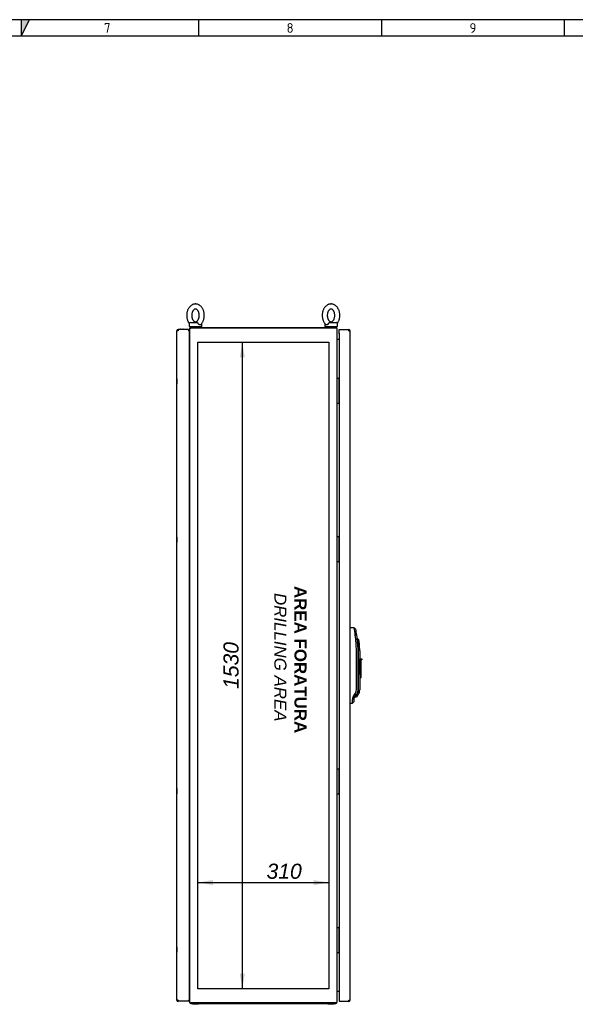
# Model space of a CAD drawing. Extents: x -12 to 412, y 11 to 308.
# Tile 7 of 8: x 210 to 311, y 108 to 288. Entities that reach past the tile are written whole.
import ezdxf
from ezdxf.lldxf.tags import DXFTag

# ---------------------------------------------------------------- set-up
doc = ezdxf.new("R2010")
doc.units = 0
doc.layers.get('0').update_dxf_attribs({"linetype": 'CONTINUOUS'})
for name, color, linetype in [('_TRANSLATION', 7, 'CONTINUOUS'), ('AE00100_03', 7, 'CONTINUOUS'), ('AE00198_03', 7, 'CONTINUOUS'), ('AE00219_03', 7, 'CONTINUOUS'), ('AE00500_10', 7, 'CONTINUOUS'), ('AE00715_01', 7, 'CONTINUOUS'), ('AE00992_10', 7, 'CONTINUOUS'), ('DEFAULT', 7, 'CONTINUOUS'), ('DV3__TRANSLATION', 7, 'CONTINUOUS'), ('F0000000_02', 7, 'CONTINUOUS'), ('F0000000_08', 7, 'CONTINUOUS'), ('F0000001_29', 7, 'CONTINUOUS'), ('F0000001_79', 7, 'CONTINUOUS'), ('F0000001_80', 7, 'CONTINUOUS'), ('F0000002_10', 7, 'CONTINUOUS'), ('F0000002_11', 7, 'CONTINUOUS')]:
    doc.layers.add(name, color=color, linetype=linetype)
doc.styles.add('SEACAD_ARIAL', font='arial.ttf')
doc.styles.add('SEACAD_ARIALI', font='ariali.ttf')
tags = doc.linetypes.add('CENTER2', pattern=[28.575, 19.05, -3.175, 3.175, -3.175]).pattern_tags.tags
tags[10:11] = [DXFTag(74, 4), DXFTag(75, 0), DXFTag(340, '0'), DXFTag(46, 0.0), DXFTag(50, 0.0), DXFTag(44, 0.0), DXFTag(45, 0.0)]
tags[8:9] = [DXFTag(74, 4), DXFTag(75, 0), DXFTag(340, '0'), DXFTag(46, 0.0), DXFTag(50, 0.0), DXFTag(44, 0.0), DXFTag(45, 0.0)]
tags[6:7] = [DXFTag(74, 4), DXFTag(75, 0), DXFTag(340, '0'), DXFTag(46, 0.0), DXFTag(50, 0.0), DXFTag(44, 0.0), DXFTag(45, 0.0)]
tags[4:5] = [DXFTag(74, 4), DXFTag(75, 0), DXFTag(340, '0'), DXFTag(46, 0.0), DXFTag(50, 0.0), DXFTag(44, 0.0), DXFTag(45, 0.0)]
doc.dimstyles.new('ISO', dxfattribs={"dimtxt": 1.269231, "dimasz": 1.269231, "dimexe": 0.634615, "dimexo": 0.634615, "dimgap": 0.317308, "dimtad": 1, "dimdec": 1, "dimlfac": 13, "dimtxsty": 'SEACAD_ARIAL', "dimblk1": '_SE_FILLED', "dimblk2": '_SE_FILLED', "dimsah": 1, "dimcen": 0.634615, "dimazin": 3, "dimtfac": 0.7, "dimtdec": 3, "dimtmove": 0, "dimatfit": 3})

# ---------------------------------------------------------------- blocks, each defined once
blk = doc.blocks.new('SE2')
at = {"layer": 'AE00100_03', "color": 7, "linetype": 'CONTINUOUS'}
blk.add_line((239.19, 231.27), (239.6, 231.27), dxfattribs=at)
for centre, start, end in [((239.19, 231.17), 90, 180), ((239.6, 231.17), 0, 90)]:
    blk.add_arc(centre, 0.1, start, end, dxfattribs=at)
at = {"layer": 'AE00198_03', "color": 7, "linetype": 'CONTINUOUS'}
for p, q in [((268.09, 222.15), (268.05, 222.15)), ((268.05, 221.35), (268.09, 221.35)), ((268.09, 218.69), (268.05, 218.69)), ((268.05, 217.88), (268.09, 217.88)), ((268.09, 193.31), (268.05, 193.31)), ((268.05, 192.5), (268.09, 192.5)), ((268.09, 189.85), (268.05, 189.85)), ((268.05, 189.04), (268.09, 189.04)), ((268.09, 151), (268.05, 151)), ((268.05, 150.19), (268.09, 150.19)), ((268.09, 147.54), (268.05, 147.54)), ((268.05, 146.73), (268.09, 146.73)), ((268.09, 122.15), (268.05, 122.15)), ((268.05, 121.35), (268.09, 121.35)), ((268.09, 118.69), (268.05, 118.69)), ((268.05, 117.88), (268.09, 117.88))]:
    blk.add_line(p, q, dxfattribs=at)
at = {"layer": 'AE00219_03', "color": 7, "linetype": 'CONTINUOUS'}
for p, q in [((238.53, 222.21), (238.53, 221.29)), ((238.55, 222.21), (238.53, 222.21)), ((238.53, 221.29), (238.55, 221.29)), ((238.53, 193.37), (238.53, 192.44)), ((238.55, 193.37), (238.53, 193.37)), ((238.53, 192.44), (238.55, 192.44)), ((238.53, 147.6), (238.53, 146.67)), ((238.55, 147.6), (238.53, 147.6)), ((238.53, 146.67), (238.55, 146.67)), ((238.53, 118.75), (238.53, 117.83)), ((238.55, 118.75), (238.53, 118.75)), ((238.53, 117.83), (238.55, 117.83))]:
    blk.add_line(p, q, dxfattribs=at)
at = {"layer": 'AE00500_10', "color": 7, "linetype": 'CONTINUOUS'}
for p, q in [((240.86, 222.17), (240.82, 222.17)), ((240.82, 221.33), (240.86, 221.33)), ((240.86, 218.71), (240.82, 218.71)), ((240.82, 217.87), (240.86, 217.87)), ((240.86, 193.32), (240.82, 193.32)), ((240.82, 192.49), (240.86, 192.49)), ((240.86, 189.86), (240.82, 189.86)), ((240.82, 189.03), (240.86, 189.03)), ((240.86, 151.01), (240.82, 151.01)), ((240.82, 150.18), (240.86, 150.18)), ((240.86, 147.55), (240.82, 147.55)), ((240.82, 146.72), (240.86, 146.72)), ((240.86, 122.17), (240.82, 122.17)), ((240.82, 121.33), (240.86, 121.33)), ((240.86, 118.71), (240.82, 118.71)), ((240.82, 117.87), (240.86, 117.87))]:
    blk.add_line(p, q, dxfattribs=at)
at = {"layer": 'AE00715_01', "color": 7, "linetype": 'CONTINUOUS'}
for p, q in [((240.78, 232.25), (240.78, 231.71)), ((240.78, 231.71), (243.09, 231.71)), ((241.01, 232.48), (242.19, 232.48)), ((243.09, 231.71), (243.09, 232.25)), ((265.47, 232.25), (265.47, 231.71)), ((265.47, 231.71), (267.78, 231.71)), ((266.37, 232.48), (267.55, 232.48)), ((267.78, 231.71), (267.78, 232.25))]:
    blk.add_line(p, q, dxfattribs=at)
for centre, start, end in [((241.01, 232.25), 90, 180), ((242.86, 232.25), 0, 10.7454), ((265.7, 232.25), 169.8455, 180), ((267.55, 232.25), 0, 90)]:
    blk.add_arc(centre, 0.231, start, end, dxfattribs=at)
for points, knots in [([(241.93, 235.83), (241.89, 235.83), (241.8, 235.82), (241.64, 235.8), (241.47, 235.75), (241.31, 235.67), (241.16, 235.58), (241.01, 235.46), (240.87, 235.32), (240.75, 235.16), (240.64, 234.99), (240.54, 234.8), (240.46, 234.6), (240.4, 234.38), (240.36, 234.17), (240.33, 233.94), (240.33, 233.71), (240.34, 233.49), (240.37, 233.26), (240.42, 233.04), (240.49, 232.83), (240.57, 232.63), (240.67, 232.45), (240.75, 232.34), (240.79, 232.29)], [0, 0, 0, 0, 0.0269185, 0.0677339, 0.1085543, 0.1496194, 0.1911357, 0.2332393, 0.2759778, 0.3193079, 0.3631168, 0.4072603, 0.4516019, 0.4960338, 0.5404873, 0.5849481, 0.6294253, 0.6739425, 0.7185228, 0.7631925, 0.8079742, 0.8528733, 0.8978636, 0.9387774, 0.9387774, 0.9387774, 0.9387774]), ([(241.93, 234.9), (241.95, 234.9), (241.98, 234.9), (242.04, 234.89), (242.12, 234.86), (242.2, 234.81), (242.28, 234.73), (242.36, 234.64), (242.43, 234.53), (242.49, 234.4), (242.54, 234.26), (242.58, 234.1), (242.61, 233.94), (242.62, 233.78), (242.61, 233.61), (242.59, 233.45), (242.56, 233.29), (242.51, 233.14), (242.45, 233.01), (242.38, 232.9), (242.31, 232.8), (242.23, 232.72), (242.15, 232.66), (242.08, 232.62), (242, 232.6), (241.92, 232.59), (241.84, 232.6), (241.76, 232.64), (241.68, 232.69), (241.6, 232.75), (241.52, 232.85), (241.45, 232.96), (241.38, 233.08), (241.33, 233.22), (241.29, 233.37), (241.26, 233.53), (241.25, 233.7), (241.25, 233.87), (241.27, 234.03), (241.31, 234.19), (241.35, 234.34), (241.41, 234.47), (241.47, 234.59), (241.55, 234.69), (241.63, 234.77), (241.7, 234.83), (241.78, 234.87), (241.86, 234.9), (241.91, 234.9), (241.93, 234.9)], [0, 0, 0, 0, 0.010117, 0.034931, 0.057085, 0.077842, 0.099917, 0.12118, 0.142097, 0.162921, 0.183747, 0.204623, 0.225561, 0.246546, 0.267546, 0.288522, 0.309429, 0.330237, 0.350935, 0.371534, 0.392097, 0.412711, 0.433588, 0.455105, 0.477911, 0.503051, 0.531451, 0.553888, 0.574802, 0.597053, 0.618393, 0.639337, 0.660165, 0.680987, 0.701855, 0.722786, 0.743765, 0.764766, 0.785748, 0.806666, 0.827489, 0.8482, 0.868811, 0.889372, 0.909971, 0.930796, 0.952198, 0.974783, 1, 1, 1, 1]), ([(242.89, 232.08), (242.9, 232.08), (242.95, 232.13), (243.04, 232.24), (243.16, 232.4), (243.27, 232.58), (243.35, 232.77), (243.43, 232.98), (243.48, 233.19), (243.52, 233.41), (243.54, 233.64), (243.54, 233.87), (243.52, 234.09), (243.48, 234.31), (243.43, 234.53), (243.35, 234.74), (243.26, 234.93), (243.15, 235.12), (243.03, 235.29), (242.89, 235.43), (242.73, 235.56), (242.57, 235.66), (242.4, 235.74), (242.23, 235.8), (242.07, 235.82), (241.98, 235.83), (241.93, 235.83)], [0, 0, 0, 0, 0.003475, 0.046429, 0.08994, 0.133882, 0.178107, 0.222489, 0.26693, 0.311385, 0.355847, 0.400333, 0.444869, 0.489476, 0.534181, 0.579002, 0.623937, 0.668935, 0.713885, 0.758627, 0.802967, 0.846714, 0.889738, 0.932012, 0.973621, 1, 1, 1, 1]), ([(266.63, 235.83), (266.58, 235.83), (266.49, 235.82), (266.34, 235.8), (266.17, 235.75), (266, 235.67), (265.85, 235.58), (265.7, 235.46), (265.56, 235.32), (265.44, 235.16), (265.33, 234.99), (265.23, 234.8), (265.16, 234.6), (265.09, 234.38), (265.05, 234.17), (265.03, 233.94), (265.02, 233.71), (265.03, 233.49), (265.06, 233.26), (265.11, 233.04), (265.18, 232.83), (265.27, 232.63), (265.37, 232.44), (265.49, 232.27), (265.59, 232.15), (265.65, 232.09), (265.67, 232.08)], [0, 0, 0, 0, 0.026914, 0.067723, 0.108538, 0.149596, 0.191106, 0.233203, 0.275935, 0.319259, 0.363061, 0.407198, 0.451532, 0.495957, 0.540404, 0.584858, 0.629328, 0.673839, 0.718412, 0.763075, 0.80785, 0.852742, 0.897726, 0.942702, 0.987534, 1, 1, 1, 1]), ([(266.63, 234.9), (266.64, 234.9), (266.67, 234.9), (266.73, 234.89), (266.81, 234.86), (266.89, 234.81), (266.97, 234.73), (267.05, 234.64), (267.12, 234.53), (267.18, 234.4), (267.24, 234.26), (267.27, 234.1), (267.3, 233.94), (267.31, 233.78), (267.3, 233.61), (267.28, 233.45), (267.25, 233.29), (267.2, 233.14), (267.14, 233.01), (267.08, 232.9), (267, 232.8), (266.92, 232.72), (266.85, 232.66), (266.77, 232.62), (266.69, 232.6), (266.61, 232.59), (266.53, 232.6), (266.45, 232.64), (266.37, 232.69), (266.29, 232.75), (266.21, 232.85), (266.14, 232.96), (266.08, 233.08), (266.02, 233.22), (265.98, 233.37), (265.96, 233.53), (265.94, 233.7), (265.95, 233.87), (265.96, 234.03), (266, 234.19), (266.04, 234.34), (266.1, 234.47), (266.17, 234.59), (266.24, 234.69), (266.32, 234.77), (266.4, 234.83), (266.47, 234.87), (266.55, 234.9), (266.6, 234.9), (266.63, 234.9)], [0, 0, 0, 0, 0.010117, 0.034931, 0.057085, 0.077842, 0.099917, 0.12118, 0.142097, 0.162921, 0.183747, 0.204623, 0.225561, 0.246546, 0.267546, 0.288522, 0.309429, 0.330237, 0.350935, 0.371534, 0.392097, 0.412711, 0.433588, 0.455105, 0.477911, 0.503051, 0.531451, 0.553888, 0.574802, 0.597053, 0.618393, 0.639337, 0.660165, 0.680987, 0.701855, 0.722786, 0.743765, 0.764766, 0.785748, 0.806666, 0.827489, 0.8482, 0.868811, 0.889372, 0.909971, 0.930796, 0.952198, 0.974783, 1, 1, 1, 1]), ([(267.77, 232.29), (267.8, 232.33), (267.86, 232.42), (267.96, 232.58), (268.05, 232.77), (268.12, 232.98), (268.18, 233.19), (268.21, 233.41), (268.23, 233.64), (268.23, 233.87), (268.21, 234.09), (268.17, 234.31), (268.12, 234.53), (268.04, 234.74), (267.95, 234.93), (267.84, 235.12), (267.72, 235.29), (267.58, 235.43), (267.43, 235.56), (267.26, 235.66), (267.09, 235.74), (266.92, 235.8), (266.76, 235.82), (266.67, 235.83), (266.63, 235.83)], [0.0616514, 0.0616514, 0.0616514, 0.0616514, 0.0900761, 0.1340108, 0.1782295, 0.2226054, 0.2670398, 0.3114874, 0.3559433, 0.4004227, 0.4449521, 0.489552, 0.5342504, 0.5790652, 0.6239931, 0.6689847, 0.7139272, 0.7586629, 0.8029964, 0.8467368, 0.8897545, 0.9320222, 0.9736246, 1, 1, 1, 1]), ([(242.19, 232.48), (242.2, 232.48), (242.21, 232.48), (242.23, 232.47), (242.24, 232.47), (242.26, 232.46), (242.27, 232.45), (242.29, 232.43), (242.3, 232.42), (242.32, 232.4), (242.33, 232.39), (242.35, 232.36), (242.36, 232.35), (242.39, 232.31), (242.4, 232.28), (242.42, 232.25)], [0, 0, 0, 0, 0.125, 0.125, 0.25, 0.25, 0.375, 0.375, 0.5, 0.5, 0.625, 0.625, 0.75, 0.75, 1, 1, 1, 1]), ([(242.89, 232.08), (242.88, 232.07), (242.88, 232.06), (242.85, 232.05), (242.84, 232.04), (242.82, 232.03), (242.81, 232.03), (242.78, 232.02), (242.76, 232.02), (242.74, 232.02), (242.72, 232.02), (242.69, 232.03), (242.68, 232.03), (242.65, 232.04), (242.63, 232.05), (242.6, 232.06), (242.58, 232.07), (242.54, 232.1), (242.51, 232.13), (242.47, 232.17), (242.46, 232.18), (242.44, 232.22), (242.43, 232.23), (242.42, 232.25)], [0.2574668, 0.2574668, 0.2574668, 0.2574668, 0.3125, 0.3125, 0.375, 0.375, 0.4375, 0.4375, 0.5, 0.5, 0.5625, 0.5625, 0.625, 0.625, 0.6875, 0.6875, 0.75, 0.75, 0.875, 0.875, 0.9375, 0.9375, 1, 1, 1, 1]), ([(266.14, 232.25), (266.12, 232.22), (266.1, 232.18), (266.05, 232.13), (266.02, 232.1), (265.98, 232.07), (265.96, 232.06), (265.93, 232.05), (265.92, 232.04), (265.88, 232.03), (265.87, 232.03), (265.84, 232.02), (265.82, 232.02), (265.8, 232.02), (265.78, 232.02), (265.76, 232.03), (265.74, 232.03), (265.72, 232.04), (265.71, 232.05), (265.68, 232.06), (265.67, 232.07), (265.67, 232.08)], [0, 0, 0, 0, 0.125, 0.125, 0.25, 0.25, 0.3125, 0.3125, 0.375, 0.375, 0.4375, 0.4375, 0.5, 0.5, 0.5625, 0.5625, 0.625, 0.625, 0.6875, 0.6875, 0.7442112, 0.7442112, 0.7442112, 0.7442112]), ([(266.14, 232.25), (266.16, 232.28), (266.17, 232.31), (266.2, 232.35), (266.21, 232.36), (266.23, 232.39), (266.24, 232.4), (266.26, 232.42), (266.27, 232.43), (266.29, 232.45), (266.3, 232.46), (266.32, 232.47), (266.33, 232.47), (266.35, 232.48), (266.36, 232.48), (266.37, 232.48)], [0, 0, 0, 0, 0.25, 0.25, 0.375, 0.375, 0.5, 0.5, 0.625, 0.625, 0.75, 0.75, 0.875, 0.875, 1, 1, 1, 1])]:
    blk.add_open_spline(points, degree=3, knots=knots, dxfattribs=at)
at = {"layer": 'AE00992_10', "color": 7, "linetype": 'CONTINUOUS'}
for p, q in [((270.09, 176.9), (270.11, 176.9)), ((270.87, 176.88), (271.13, 176.65)), ((271.31, 175.56), (271.05, 175.52)), ((271.44, 174.93), (271.39, 174.93)), ((271.66, 174.74), (271.44, 174.93)), ((271.46, 174.06), (271.47, 173.94)), ((271.47, 173.94), (271.5, 172.67)), ((271.78, 173.97), (271.55, 173.94)), ((271.25, 165.57), (271.25, 172.67)), ((271.5, 172.67), (271.5, 165.57)), ((271.63, 165.57), (271.63, 172.67)), ((271.86, 172.67), (271.86, 171.21)), ((271.86, 171.21), (272.05, 171.21)), ((271.86, 168.44), (271.86, 171.21)), ((272.05, 171.21), (272.05, 171.06)), ((272.05, 171.21), (272.24, 171.21)), ((272.05, 171.06), (272.05, 168.44)), ((272.24, 171.06), (272.05, 171.06)), ((272.24, 171.21), (272.24, 171.06)), ((271.86, 168.39), (271.86, 168.44)), ((272.05, 168.44), (271.86, 168.44)), ((271.86, 168.39), (271.86, 165.57)), ((271.86, 167.75), (272.05, 167.75)), ((272.05, 168.44), (272.05, 167.75)), ((270.11, 163.14), (270.09, 163.13)), ((270.78, 163.42), (270.51, 163.15)), ((270.51, 163.15), (270.51, 163.15)), ((270.78, 163.95), (270.52, 163.82)), ((270.65, 164.31), (270.76, 164.5)), ((270.86, 164.18), (270.65, 164.31)), ((270.76, 164.5), (270.99, 164.81)), ((270.97, 164.34), (270.76, 164.5)), ((270.78, 163.95), (270.78, 163.42)), ((270.97, 164.34), (270.86, 164.18)), ((270.86, 164.16), (271.25, 164.32)), ((271.2, 164.65), (270.97, 164.34)), ((271.2, 164.65), (270.99, 164.81)), ((271.15, 164.58), (271.22, 164.62)), ((271.22, 164.67), (271.2, 164.65)), ((271.41, 164.48), (271.25, 164.32)), ((271.58, 164.69), (271.41, 164.48))]:
    blk.add_line(p, q, dxfattribs=at)
for centre, radius, start, end in [((248.64, 173.26), 22.52, 5.7803, 9.2485), ((250.5, 172.67), 21.01, 7.9042, 10.9191), ((250.53, 172.67), 20.71, 359.9947, 7.9095), ((250.5, 172.67), 21.02, 3.7851, 7.904), ((253.22, 172.3), 18.41, 5.1262, 8.2246), ((260.71, 172.67), 10.92, 0, 6.6699), ((260.71, 172.67), 11.15, 6.6699, 10.6922), ((260.71, 172.67), 11.15, 0, 6.6699), ((269.98, 165.57), 1.26, 323.211, 359.9778), ((270.32, 165.57), 1.31, 313.7708, 0), ((270.32, 165.57), 1.54, 325.2279, 0), ((254.3, 163.57), 16.22, 358.5289, 0.8814), ((271.5, 163.82), 0.977, 150.1896, 180.5702), ((271.16, 163.95), 0.385, 143.1888, 180.0006), ((271.67, 163.23), 1.46, 93.3796, 107.7251)]:
    blk.add_arc(centre, radius, start, end, dxfattribs=at)
for centre, major_axis, start_param, end_param in [((270.06, 175.56), (-38.57, 1.35), 4.692712, 4.712389), ((270.06, 164.48), (-38.57, -1.35), 1.570796, 1.581258)]:
    blk.add_ellipse(centre, major_axis=major_axis, ratio=0.034878, start_param=start_param, end_param=end_param, dxfattribs=at)
for points, degree, knots in [([(271.5, 165.57), (271.5, 165.33), (271.43, 165.1), (271.36, 164.87), (271.22, 164.67)], 2, [0, 0, 0, 0.5, 0.5, 1, 1, 1]), ([(270.86, 164.16), (270.86, 164.16), (270.86, 164.16), (270.86, 164.16), (270.86, 164.17), (270.87, 164.18), (270.87, 164.19), (270.88, 164.2), (270.89, 164.22), (270.9, 164.23), (270.91, 164.25), (270.93, 164.28), (270.94, 164.29), (270.94, 164.3)], 3, [0.5000152, 0.5000152, 0.5000152, 0.5000152, 0.5442367, 0.5886265, 0.6332116, 0.6780183, 0.7230727, 0.7684003, 0.8140264, 0.8599755, 0.9062719, 0.952939, 1, 1, 1, 1])]:
    blk.add_open_spline(points, degree=degree, knots=knots, dxfattribs=at)
at = {"layer": 'DV3__TRANSLATION', "color": 7, "linetype": 'CENTER2'}
for p, q in [((242.36, 111.17), (242.36, 228.87)), ((242.36, 228.87), (266.2, 228.87)), ((266.2, 228.87), (266.2, 111.17)), ((266.2, 111.17), (242.36, 111.17))]:
    blk.add_line(p, q, dxfattribs=at)
at = {"layer": 'F0000000_02', "color": 7, "linetype": 'CONTINUOUS'}
for p, q in [((241.36, 231.56), (241.36, 231.69)), ((242.51, 231.69), (242.51, 231.56)), ((266.05, 231.56), (266.05, 231.69)), ((267.2, 231.69), (267.2, 231.56)), ((241.36, 108.35), (241.36, 108.48)), ((241.51, 108.33), (241.38, 108.33)), ((242.36, 108.33), (241.51, 108.33)), ((242.49, 108.33), (242.36, 108.33)), ((242.51, 108.48), (242.51, 108.35)), ((266.05, 108.35), (266.05, 108.48)), ((266.2, 108.33), (266.07, 108.33)), ((267.05, 108.33), (266.2, 108.33)), ((267.18, 108.33), (267.05, 108.33)), ((267.2, 108.48), (267.2, 108.35))]:
    blk.add_line(p, q, dxfattribs=at)
for centre, start, end in [((241.38, 231.69), 90, 180), ((242.49, 231.69), 0, 90), ((266.07, 231.69), 90, 180), ((267.18, 231.69), 0, 90), ((241.38, 108.35), 180, 270), ((242.49, 108.35), 270, 0), ((266.07, 108.35), 180, 270), ((267.18, 108.35), 270, 0)]:
    blk.add_arc(centre, 0.0192, start, end, dxfattribs=at)
at = {"layer": 'F0000000_08', "color": 7, "linetype": 'CONTINUOUS'}
for p, q in [((267.74, 222.33), (267.78, 222.33)), ((267.78, 222.33), (267.97, 222.33)), ((267.97, 222.33), (268.01, 222.33)), ((268.01, 222.33), (268.02, 222.33)), ((268.03, 222.33), (268.02, 222.33)), ((268.05, 222.29), (268.05, 217.75)), ((268.06, 222.31), (268.09, 222.28)), ((267.78, 217.71), (267.74, 217.71)), ((267.97, 217.71), (267.78, 217.71)), ((268.01, 217.71), (267.97, 217.71)), ((268.02, 217.71), (268.01, 217.71)), ((268.09, 217.76), (268.06, 217.73)), ((267.74, 193.48), (267.78, 193.48)), ((267.78, 193.48), (267.97, 193.48)), ((267.97, 193.48), (268.01, 193.48)), ((268.01, 193.48), (268.02, 193.48)), ((268.03, 193.48), (268.02, 193.48)), ((268.05, 193.44), (268.05, 188.9)), ((268.06, 193.47), (268.09, 193.43)), ((267.78, 188.87), (267.74, 188.87)), ((267.97, 188.87), (267.78, 188.87)), ((268.01, 188.87), (267.97, 188.87)), ((268.02, 188.87), (268.01, 188.87)), ((268.09, 188.92), (268.06, 188.88)), ((267.74, 151.17), (267.78, 151.17)), ((267.78, 151.17), (267.97, 151.17)), ((267.97, 151.17), (268.01, 151.17)), ((268.01, 151.17), (268.02, 151.17)), ((268.03, 151.17), (268.02, 151.17)), ((268.05, 151.13), (268.05, 146.6)), ((268.06, 151.16), (268.09, 151.12)), ((267.78, 146.56), (267.74, 146.56)), ((267.97, 146.56), (267.78, 146.56)), ((268.01, 146.56), (267.97, 146.56)), ((268.02, 146.56), (268.01, 146.56)), ((268.09, 146.61), (268.06, 146.57)), ((267.74, 122.33), (267.78, 122.33)), ((267.78, 122.33), (267.97, 122.33)), ((267.97, 122.33), (268.01, 122.33)), ((268.01, 122.33), (268.02, 122.33)), ((268.03, 122.33), (268.02, 122.33)), ((268.05, 122.29), (268.05, 117.75)), ((268.06, 122.31), (268.09, 122.28)), ((267.78, 117.71), (267.74, 117.71)), ((267.97, 117.71), (267.78, 117.71)), ((268.01, 117.71), (267.97, 117.71)), ((268.02, 117.71), (268.01, 117.71)), ((268.09, 117.76), (268.06, 117.73))]:
    blk.add_line(p, q, dxfattribs=at)
for centre, start, end in [((267.74, 222.29), 90, 180), ((268.01, 222.29), 0, 90), ((268.03, 222.29), 36.8699, 90), ((267.74, 217.75), 180, 270), ((268.01, 217.75), 270, 0), ((268.03, 217.75), 270, 323.1301), ((267.74, 193.44), 90, 180), ((268.01, 193.44), 0, 90), ((268.03, 193.44), 36.8699, 90), ((267.74, 188.9), 180, 270), ((268.01, 188.9), 270, 0), ((268.03, 188.9), 270, 323.1301), ((267.74, 151.13), 90, 180), ((268.01, 151.13), 0, 90), ((268.03, 151.13), 36.8699, 90), ((267.74, 146.6), 180, 270), ((268.01, 146.6), 270, 0), ((268.03, 146.6), 270, 323.1301), ((267.74, 122.29), 90, 180), ((268.01, 122.29), 0, 90), ((268.03, 122.29), 36.8699, 90), ((267.74, 117.75), 180, 270), ((268.01, 117.75), 270, 0), ((268.03, 117.75), 270, 323.1301)]:
    blk.add_arc(centre, 0.0385, start, end, dxfattribs=at)
at = {"layer": 'F0000001_29', "color": 7, "linetype": 'CONTINUOUS'}
for p, q in [((240.86, 231.34), (240.86, 108.7)), ((240.88, 231.44), (241.07, 231.44)), ((267.49, 231.44), (241.07, 231.44)), ((267.68, 231.44), (267.49, 231.44)), ((267.7, 231.34), (267.7, 108.7)), ((240.82, 229.37), (240.86, 229.37)), ((267.8, 229.37), (267.7, 229.37)), ((268.09, 229.37), (267.8, 229.37)), ((240.82, 110.67), (240.86, 110.67)), ((267.8, 110.67), (267.7, 110.67)), ((268.09, 110.67), (267.8, 110.67)), ((240.88, 108.6), (241.07, 108.6)), ((267.49, 108.6), (241.07, 108.6)), ((267.68, 108.6), (267.49, 108.6))]:
    blk.add_line(p, q, dxfattribs=at)
for centre, start, end in [((241.07, 231.34), 152.336, 180), ((267.49, 231.34), 0, 27.664), ((241.07, 108.7), 180, 207.664), ((267.49, 108.7), 332.336, 360)]:
    blk.add_arc(centre, 0.215, start, end, dxfattribs=at)
at = {"layer": 'F0000001_79', "color": 7, "linetype": 'CONTINUOUS'}
for p, q in [((238.55, 109.08), (238.55, 230.96)), ((238.76, 230.96), (238.55, 230.96)), ((238.76, 231.17), (238.77, 231.17)), ((240.66, 231.17), (238.77, 231.17)), ((240.7, 231.06), (240.6, 230.96)), ((240.66, 231.02), (240.6, 230.96)), ((240.66, 231.17), (240.66, 231.02)), ((240.82, 231.06), (240.7, 231.06)), ((240.82, 108.98), (240.82, 231.06)), ((238.76, 109.08), (238.55, 109.08)), ((238.76, 108.87), (238.77, 108.87)), ((240.7, 108.87), (238.77, 108.87)), ((240.7, 108.98), (240.6, 109.08)), ((240.7, 108.98), (240.6, 109.08)), ((240.7, 108.87), (240.7, 108.98)), ((240.82, 108.98), (240.7, 108.98)), ((240.82, 108.98), (240.7, 108.98)), ((240.82, 108.87), (240.7, 108.87)), ((240.82, 108.87), (240.82, 108.98))]:
    blk.add_line(p, q, dxfattribs=at)
for centre, radius, start, end in [((238.76, 230.96), 0.215, 90, 180), ((252.15, 230.97), 13.38, 179.1297, 180.0518), ((238.76, 109.08), 0.215, 180, 270), ((252.15, 109.07), 13.38, 179.9482, 180.8703)]:
    blk.add_arc(centre, radius, start, end, dxfattribs=at)
at = {"layer": 'F0000001_80', "color": 7, "linetype": 'CONTINUOUS'}
for p, q in [((268.09, 230.96), (268.09, 231.17)), ((268.09, 231.17), (269.87, 231.17)), ((268.09, 230.4), (268.09, 230.96)), ((268.26, 230.4), (268.09, 230.4)), ((268.26, 230.4), (268.09, 230.4)), ((268.09, 230.4), (268.09, 109.63)), ((268.26, 230.4), (268.26, 230.4)), ((268.26, 230.4), (268.26, 230.4)), ((269.87, 231.17), (269.87, 231.17)), ((269.87, 230.96), (270.09, 230.96)), ((270.09, 109.08), (270.09, 230.96)), ((268.26, 109.63), (268.09, 109.63)), ((268.09, 109.63), (268.09, 109.08)), ((268.26, 109.63), (268.09, 109.63)), ((268.26, 109.63), (268.26, 109.63)), ((268.26, 109.63), (268.26, 109.63)), ((268.09, 109.08), (268.09, 108.87)), ((268.09, 108.87), (269.87, 108.87)), ((269.87, 109.08), (270.09, 109.08)), ((269.87, 108.87), (269.87, 108.87))]:
    blk.add_line(p, q, dxfattribs=at)
for centre, radius, start, end in [((269.87, 230.96), 0.215, 0, 90), ((258.02, 230.98), 11.85, 359.8886, 0.9299), ((256.49, 109.07), 13.38, 359.1297, 0.0518), ((269.87, 109.08), 0.215, 270.0021, 359.9979)]:
    blk.add_arc(centre, radius, start, end, dxfattribs=at)
at = {"layer": 'F0000002_10', "color": 7, "linetype": 'CONTINUOUS'}
blk.add_line((241.07, 231.56), (267.49, 231.56), dxfattribs=at)
for centre, radius, start, end in [((241.07, 231.34), 0.215, 152.336, 180), ((241.07, 231.34), 0.215, 90, 152.336), ((267.49, 231.34), 0.215, 27.664, 90), ((267.49, 231.34), 0.215, 0, 27.664), ((240.76, 229.47), 0.1, 307.9799, 0), ((267.8, 229.47), 0.1, 180, 270)]:
    blk.add_arc(centre, radius, start, end, dxfattribs=at)
at = {"layer": 'F0000002_11', "color": 7, "linetype": 'CONTINUOUS'}
blk.add_line((241.07, 108.48), (267.49, 108.48), dxfattribs=at)
for centre, radius, start, end in [((240.76, 110.57), 0.1, 0, 52.0201), ((267.8, 110.57), 0.1, 90, 180), ((241.07, 108.7), 0.215, 180, 207.664), ((241.07, 108.7), 0.215, 207.664, 270), ((267.49, 108.7), 0.215, 270, 332.336), ((267.49, 108.7), 0.215, 332.336, 0)]:
    blk.add_arc(centre, radius, start, end, dxfattribs=at)
blk = doc.blocks.new('DMBLK19')
at = {"layer": '_TRANSLATION', "linetype": 'CONTINUOUS'}
for points in [[(245.11, 130.95), (242.36, 130.5), (245.11, 130.04)], [(263.45, 130.95), (263.45, 130.04), (266.2, 130.5)]]:
    blk.add_hatch(color=7, dxfattribs=at).paths.add_polyline_path(points)
at = {"layer": '_TRANSLATION', "color": 7, "linetype": 'CONTINUOUS'}
blk.add_line((242.36, 130.5), (266.2, 130.5), dxfattribs=at)
at = {"layer": '_TRANSLATION', "color": 7, "linetype": 'CONTINUOUS', "style": 'SEACAD_ARIALI'}
blk.add_text('310', height=2.75, dxfattribs=at).set_placement((254.88, 131.18))
blk = doc.blocks.new('_SE_FILLED')
at = {"color": 0}
blk.add_line((0, 0), (-1, 0), dxfattribs=at)
blk.add_solid([(0, 0), (-1, -0.1665), (-1, 0.1665), (0, 0)], dxfattribs=at)
blk = doc.blocks.new('DMBLK22')
at = {"layer": '_TRANSLATION', "linetype": 'CONTINUOUS'}
for points in [[(250.92, 226.12), (250.47, 228.87), (250.01, 226.12)], [(250.92, 113.92), (250.01, 113.92), (250.47, 111.17)]]:
    blk.add_hatch(color=7, dxfattribs=at).paths.add_polyline_path(points)
at = {"layer": '_TRANSLATION', "color": 7, "linetype": 'CONTINUOUS'}
blk.add_line((250.47, 111.17), (250.47, 228.87), dxfattribs=at)
at = {"layer": '_TRANSLATION', "color": 7, "linetype": 'CONTINUOUS', "style": 'SEACAD_ARIALI'}
blk.add_text('1530', height=2.75, rotation=90, dxfattribs=at).set_placement((249.78, 165.74))

msp = doc.modelspace()

# ---------------------------------------------------------------- hatches: boundary and pattern name
at = {"linetype": 'CONTINUOUS'}
msp.add_hatch(color=7, dxfattribs=at).paths.add_polyline_path([(210.1728, 287.5885), (210.1728, 284.5597), (211.6872, 287.5885)])

# ---------------------------------------------------------------- linework, layer by layer
at = {"color": 7, "linetype": 'CONTINUOUS'}
for p, q in [((412.092, 287.5885), (6.2345, 287.5885)), ((242.4799, 287.5885), (242.4799, 284.5597)), ((275.7966, 287.5885), (275.7966, 284.5597)), ((309.1133, 287.5885), (309.1133, 284.5597))]:
    msp.add_line(p, q, dxfattribs=at)
msp.add_lwpolyline([(210.1728, 287.5885), (210.1728, 284.5597), (211.6872, 287.5885), (210.1728, 287.5885)], dxfattribs=at)
at = {"layer": 'DEFAULT', "color": 7, "linetype": 'CONTINUOUS'}
msp.add_line((412.092, 284.5597), (6.2345, 284.5597), dxfattribs=at)

# ---------------------------------------------------------------- block references
at = {"layer": '_TRANSLATION'}
msp.add_blockref('SE2', (0, 0), dxfattribs=at)

# ---------------------------------------------------------------- texts
at = {"char_height": 1.766793, "width": 1.987652, "attachment_point": 8}
for s, insert in [('{\\fSolid Edge ANSI|b0||i0||c0|p34;\\C7;\\H1.766793;\\W1.;7}', (225.8517, 285.1957)), ('{\\fSolid Edge ANSI|b0||i0||c0|p34;\\C7;\\H1.766793;\\W1.;8}', (259.1684, 285.1957)), ('{\\fSolid Edge ANSI|b0||i0||c0|p34;\\C7;\\H1.766793;\\W1.;9}', (292.485, 285.1957))]:
    msp.add_mtext(s, dxfattribs=dict(at, insert=insert))
at = {"layer": '_TRANSLATION', "insert": (259.214, 171.5128), "char_height": 2.2, "width": 30.578523, "attachment_point": 5, "rotation": 270}
msp.add_mtext('{\\fArial|b0||i0||c0|p34;\\C7;\\H2.2;\\W1.; }{\\fArial|b1||i0||c0|p34;\\C7;\\H2.2;\\W1.;AREA FORATURA \\P}{\\fArial|b0||i1||c0|p34;\\C7;\\H2.2;\\W1.;DRILLING AREA}', dxfattribs=at)

# ---------------------------------------------------------------- dimensions: what is measured, and where the dimension line sits
at = {"layer": '_TRANSLATION', "color": 7, "linetype": 'CONTINUOUS'}
for base, p2, angle, picture, middle in [((250.4654, 111.1729), (242.3569, 228.8652), 90, 'DMBLK22', (250.4654, 170.0191)), ((242.3569, 130.4965), (266.203, 111.1729), 360, 'DMBLK19', (258.0904, 130.4965))]:
    dim = msp.add_linear_dim(base=base, p1=(242.3569, 111.1729), p2=p2, angle=angle, text='\\A1;<>', dimstyle='ISO', override={"dimtxt": 2.75, "dimasz": 2.75, "dimexe": 1.375, "dimexo": 1.375, "dimgap": 0.6875, "dimcen": 1.375}, dxfattribs=at)
    dim.commit()
    dim.dimension.update_dxf_attribs({"geometry": picture, "text_midpoint": middle, "dimtype": 161})

doc.saveas('drawing.dxf')
